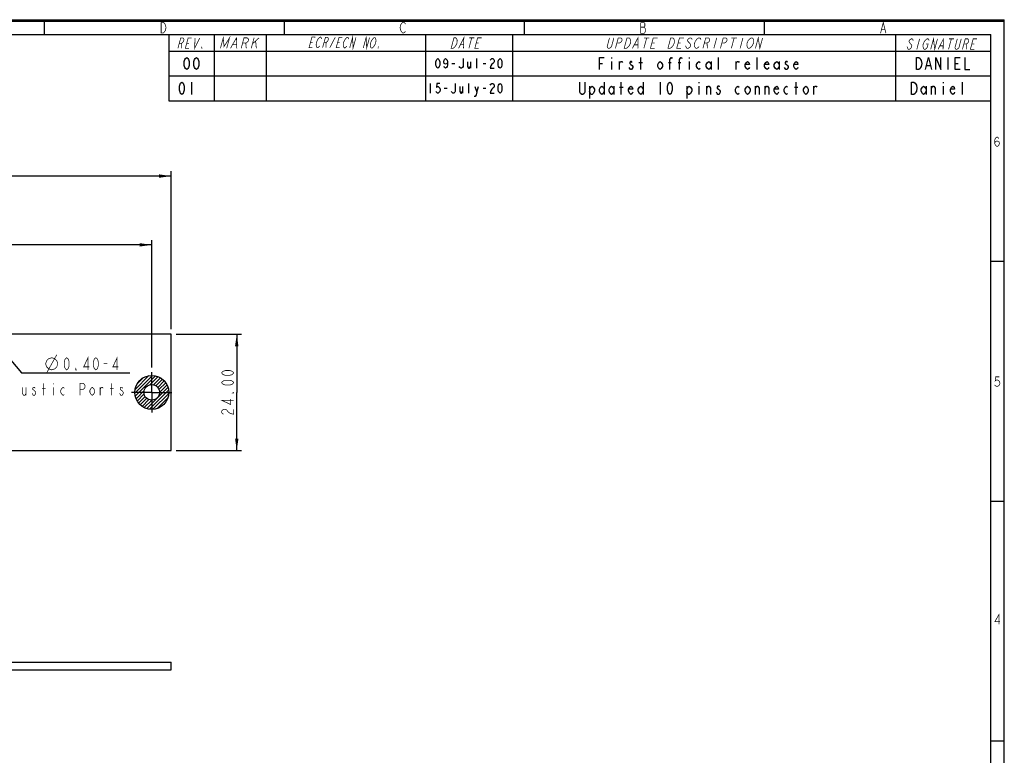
# Model space of a CAD drawing. Header units: millimetres. Extents: x 0 to 420, y 0 to 297.
# Tile 12 of 12: x 217 to 420, y 146 to 297. Entities that reach past the tile are written whole.
import ezdxf

# ---------------------------------------------------------------- set-up
doc = ezdxf.new("R2010")
doc.units = ezdxf.units.MM
doc.header["$LTSCALE"] = 23.1
doc.linetypes.add('CENTER', pattern=[0.6, 0.375, -0.075, 0.075, -0.075])
doc.layers.get('0').update_dxf_attribs({"linetype": 'CONTINUOUS'})
doc.layers.add('02___PRT_ALL_AXES', color=7, linetype='CONTINUOUS')
doc.styles.get("Standard").update_dxf_attribs({"font": 'txt', "width": 0.8})
doc.dimstyles.new('DIMSTYLE_1', dxfattribs={"dimtxt": 2.5, "dimasz": 2.5, "dimexe": 1, "dimexo": 1, "dimtad": 1, "dimzin": 0, "dimdsep": 46, "dimtxsty": 'STANDARD', "dimblk": '_FILLED', "dimblk1": '_FILLED', "dimblk2": '_FILLED', "dimcen": 0.09, "dimadec": 0, "dimazin": 0, "dimtp": 0.5, "dimtm": 0.5, "dimtfac": 1, "dimtofl": 0, "dimtmove": 0, "dimatfit": 3, "dimldrblk": '_FILLED', "dimfxl": 1, "dimtolj": 1, "dimtzin": 0, "dimarcsym": 0})
doc.dimstyles.new('DIMSTYLE_3', dxfattribs={"dimtxt": 2.5, "dimasz": 2.5, "dimexe": 1, "dimexo": 1, "dimtad": 1, "dimzin": 0, "dimdsep": 46, "dimtxsty": 'STANDARD', "dimblk": '_FILLED', "dimblk1": '_FILLED', "dimblk2": '_FILLED', "dimcen": 0.09, "dimadec": 0, "dimazin": 0, "dimtp": 0.2, "dimtm": 0.2, "dimtfac": 1, "dimtofl": 0, "dimtmove": 0, "dimatfit": 3, "dimldrblk": '_FILLED', "dimfxl": 1, "dimtolj": 1, "dimtzin": 0, "dimarcsym": 0})
doc.dimstyles.new('DIMSTYLE_6', dxfattribs={"dimtxt": 2.5, "dimasz": 2.5, "dimexe": 1, "dimexo": 1, "dimtad": 1, "dimzin": 0, "dimdsep": 46, "dimtxsty": 'STANDARD', "dimblk": '_FILLED', "dimblk1": '_FILLED', "dimblk2": '_FILLED', "dimcen": 0.09, "dimadec": 0, "dimazin": 0, "dimtp": 0.1, "dimtm": 0.1, "dimtfac": 1, "dimtmove": 0, "dimatfit": 2, "dimldrblk": '_FILLED', "dimfxl": 1, "dimtolj": 1, "dimtzin": 0, "dimarcsym": 0})

# ---------------------------------------------------------------- blocks, each defined once
blk = doc.blocks.new('_FILLED')
at = {"color": 0, "linetype": 'BYBLOCK'}
blk.add_solid([(0, 0), (-1, 0.14), (-1, -0.14)], dxfattribs=at)
blk = doc.blocks.new('*D0')
at = {"color": 2, "linetype": 'CONTINUOUS'}
for p, q in [((112.55, 225.41), (112.55, 251.64)), ((244.55, 225.41), (244.55, 251.64)), ((112.55, 250.64), (178.55, 250.64)), ((244.55, 250.64), (178.55, 250.64))]:
    blk.add_line(p, q, dxfattribs=at)
at = {"color": 2, "linetype": 'CONTINUOUS', "xscale": 2.5, "yscale": 2.5, "zscale": 2.5, "rotation": 180}
blk.add_blockref('_FILLED', (112.55, 250.64), dxfattribs=at)
at = {"color": 2, "linetype": 'CONTINUOUS', "xscale": 2.5, "yscale": 2.5, "zscale": 2.5}
blk.add_blockref('_FILLED', (244.55, 250.64), dxfattribs=at)
blk = doc.blocks.new('*D1')
at = {"color": 2, "linetype": 'CONTINUOUS'}
for p, q in [((108.55, 233.27), (108.55, 265.8)), ((248.55, 233.27), (248.55, 265.8)), ((108.55, 264.8), (178.55, 264.8)), ((248.55, 264.8), (178.55, 264.8))]:
    blk.add_line(p, q, dxfattribs=at)
at = {"color": 2, "linetype": 'CONTINUOUS', "xscale": 2.5, "yscale": 2.5, "zscale": 2.5, "rotation": 180}
blk.add_blockref('_FILLED', (108.55, 264.8), dxfattribs=at)
at = {"color": 2, "linetype": 'CONTINUOUS', "xscale": 2.5, "yscale": 2.5, "zscale": 2.5}
blk.add_blockref('_FILLED', (248.55, 264.8), dxfattribs=at)
blk = doc.blocks.new('*D9')
at = {"color": 2, "linetype": 'CONTINUOUS'}
for p, q in [((249.55, 232.27), (263.04, 232.27)), ((262.04, 232.27), (262.04, 220.27)), ((262.04, 208.27), (262.04, 220.27)), ((249.55, 208.27), (263.04, 208.27))]:
    blk.add_line(p, q, dxfattribs=at)
at = {"color": 2, "linetype": 'CONTINUOUS', "xscale": 2.5, "yscale": 2.5, "zscale": 2.5}
for p, rotation in [((262.04, 232.27), 90), ((262.04, 208.27), 270)]:
    blk.add_blockref('_FILLED', p, dxfattribs=dict(at, rotation=rotation))
blk = doc.blocks.new('*D12')
at = {"color": 2, "linetype": 'CONTINUOUS'}
for p, q in [((213.68, 229.12), (217.71, 224.28)), ((217.71, 224.28), (220.71, 224.28)), ((220.71, 224.28), (240.04, 224.28))]:
    blk.add_line(p, q, dxfattribs=at)
at = {"color": 2, "linetype": 'CONTINUOUS', "xscale": 2.5, "yscale": 2.5, "zscale": 2.5, "rotation": 129.7782336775}
blk.add_blockref('_FILLED', (213.68, 229.12), dxfattribs=at)

msp = doc.modelspace()

# ---------------------------------------------------------------- linework, layer by layer
at = {"color": 7, "linetype": 'CONTINUOUS', "true_color": 0xf5f5f5}
for p, q in [((0, 297), (420, 297)), ((0.038, 296.671), (419.978, 296.671)), ((222.436, 296.671), (222.436, 293.928)), ((271.821, 296.671), (271.821, 293.928)), ((321.207, 296.671), (321.207, 293.928)), ((370.592, 296.671), (370.592, 293.928)), ((419.978, 0.358), (419.978, 296.671)), ((420, 0), (420, 297)), ((2.782, 293.928), (417.234, 293.928)), ((248.092, 293.928), (248.092, 280.32)), ((257.38, 293.928), (257.38, 280.32)), ((268.11, 293.928), (268.11, 280.32)), ((300.891, 293.928), (300.891, 280.32)), ((318.756, 293.928), (318.756, 280.32)), ((397.574, 293.928), (397.574, 280.32)), ((417.234, 3.102), (417.234, 293.928)), ((248.092, 290.551), (417.234, 290.551)), ((306.323, 287.993), (306.923, 287.993)), ((310.123, 288.327), (310.123, 286.993)), ((311.423, 286.993), (311.423, 288.993)), ((312.723, 287.993), (313.323, 287.993)), ((336.665, 287.993), (337.29, 287.993)), ((339.165, 289.243), (339.165, 289.035)), ((339.165, 288.41), (339.165, 286.743)), ((340.79, 286.743), (340.79, 288.41)), ((344.79, 288.202), (345.54, 288.202)), ((345.165, 286.743), (345.165, 289.243)), ((350.915, 288.202), (351.415, 288.202)), ((352.915, 288.202), (353.415, 288.202)), ((355.165, 289.243), (355.165, 289.035)), ((355.165, 288.41), (355.165, 286.743)), ((359.665, 288.41), (359.665, 286.743)), ((361.165, 286.743), (361.165, 289.243)), ((364.79, 286.743), (364.79, 288.41)), ((369.165, 286.743), (369.165, 289.243)), ((373.665, 288.41), (373.665, 286.743)), ((408.404, 289.243), (408.404, 286.743)), ((409.904, 287.993), (410.529, 287.993)), ((404.029, 287.577), (404.779, 287.577)), ((248.092, 285.435), (417.234, 285.435)), ((252.736, 284.128), (252.736, 281.628)), ((301.823, 283.878), (301.823, 281.878)), ((309.823, 281.878), (309.823, 283.878)), ((407.404, 284.128), (407.404, 283.919)), ((411.404, 281.628), (411.404, 284.128)), ((304.723, 282.878), (305.323, 282.878)), ((308.523, 283.211), (308.523, 281.878)), ((311.423, 282.044), (311.823, 283.211)), ((312.723, 282.878), (313.323, 282.878)), ((403.904, 283.294), (403.904, 281.628)), ((405.029, 281.628), (405.029, 283.294)), ((407.404, 283.294), (407.404, 281.628)), ((248.092, 280.32), (417.234, 280.32)), ((417.234, 247.286), (419.978, 247.286)), ((417.234, 197.9), (419.978, 197.9)), ((417.234, 148.515), (419.978, 148.515))]:
    msp.add_line(p, q, dxfattribs=at)
at = {"color": 7, "linetype": 'CONTINUOUS', "true_color": 0xfffff2}
for p, q in [((337.665, 284.128), (337.665, 281.628)), ((341.165, 281.628), (341.165, 284.128)), ((345.665, 284.128), (345.665, 281.628)), ((349.165, 284.128), (349.165, 281.628)), ((357.165, 284.128), (357.165, 283.919)), ((377.165, 281.628), (377.165, 284.128)), ((334.665, 283.294), (334.665, 280.794)), ((339.665, 283.294), (339.665, 281.628)), ((340.79, 283.086), (341.54, 283.086)), ((354.665, 283.294), (354.665, 280.794)), ((357.165, 283.294), (357.165, 281.628)), ((358.79, 281.628), (358.79, 283.294)), ((368.79, 281.628), (368.79, 283.294)), ((370.79, 281.628), (370.79, 283.294)), ((376.79, 283.086), (377.54, 283.086)), ((380.79, 281.628), (380.79, 283.294))]:
    msp.add_line(p, q, dxfattribs=at)
at = {"color": 7, "linetype": 'CONTINUOUS'}
for p, q in [((248.552, 232.272), (108.552, 232.272)), ((248.552, 208.272), (248.552, 232.272)), ((108.552, 208.272), (248.552, 208.272)), ((108.552, 164.732), (248.552, 164.732)), ((248.552, 163.132), (248.552, 164.732)), ((108.552, 163.132), (248.552, 163.132))]:
    msp.add_line(p, q, dxfattribs=at)
at = {"color": 2, "linetype": 'CONTINUOUS'}
for p, q in [((241.055, 220.124), (244.699, 223.769)), ((241.106, 220.882), (243.941, 223.718)), ((241.138, 219.5), (245.323, 223.686)), ((241.498, 221.982), (242.842, 223.325)), ((244.17, 221.825), (245.862, 223.517)), ((244.888, 221.836), (246.335, 223.283)), ((245.392, 221.633), (246.752, 222.993)), ((243.516, 216.928), (247.895, 221.308)), ((245.772, 221.306), (247.118, 222.652)), ((246.038, 220.865), (247.433, 222.259)), ((246.152, 220.272), (247.694, 221.814)), ((241.306, 218.962), (242.998, 220.653)), ((241.54, 218.488), (242.988, 219.936)), ((241.83, 218.071), (243.19, 219.431)), ((242.172, 217.706), (243.517, 219.051)), ((244.096, 216.801), (248.022, 220.728)), ((244.781, 216.779), (248.044, 220.043)), ((245.661, 216.952), (247.872, 219.163)), ((242.564, 217.391), (243.959, 218.786)), ((243.01, 217.13), (244.552, 218.672))]:
    msp.add_line(p, q, dxfattribs=at)
at = {"color": 7, "linetype": 'CONTINUOUS', "true_color": 0xf5f5f5, "const_width": 0.15}
for points in [[(247.365, 294.821), (247.146, 294.455), (246.926, 294.272), (246.487, 294.272), (246.487, 296.467)], [(246.487, 296.467), (246.926, 296.467), (247.146, 296.284)], [(247.146, 296.284), (247.365, 295.918), (247.475, 295.37), (247.365, 294.821)], [(295.982, 294.455), (295.763, 294.821), (295.653, 295.37), (295.763, 295.918), (295.873, 296.101), (295.982, 296.284), (296.202, 296.467), (296.421, 296.467), (296.641, 296.284), (296.751, 296.101)], [(345.149, 296.379), (345.149, 294.184), (345.917, 294.184)], [(346.136, 295.098), (345.917, 295.464), (346.027, 295.647), (346.027, 296.196), (345.917, 296.379), (345.149, 296.379)], [(394.534, 294.214), (395.083, 296.409), (395.632, 294.214)], [(296.751, 294.638), (296.641, 294.455), (296.421, 294.272), (296.202, 294.272), (295.982, 294.455)], [(345.149, 295.464), (345.917, 295.464)], [(345.917, 294.184), (346.136, 294.549), (346.136, 295.098)], [(394.754, 294.945), (395.412, 294.945)], [(249.93, 291.082), (250.506, 293.231), (250.983, 293.231), (251.125, 293.052), (251.173, 292.873), (251.077, 292.515), (250.933, 292.336), (250.695, 292.157), (250.218, 292.157)], [(250.695, 292.157), (250.693, 291.082)], [(252.217, 291.082), (251.455, 291.082), (252.031, 293.231), (252.793, 293.231)], [(251.743, 292.157), (252.219, 292.157)], [(253.46, 293.231), (253.361, 291.082), (254.413, 293.231)], [(258.685, 291.121), (259.261, 293.269), (259.429, 291.479), (260.556, 293.269), (259.98, 291.121)], [(260.757, 291.121), (261.98, 293.269), (262.052, 291.121)], [(261.208, 291.837), (261.984, 291.837)], [(262.958, 291.121), (263.534, 293.269), (264.181, 293.269), (264.392, 293.09), (264.473, 292.911), (264.377, 292.553), (264.2, 292.374), (263.893, 292.195), (263.246, 292.195)], [(263.893, 292.195), (263.994, 291.121)], [(265.605, 293.269), (265.029, 291.121)], [(265.269, 292.016), (266.641, 293.269)], [(265.931, 292.553), (266.065, 291.121)], [(277.617, 291.262), (276.92, 291.267), (277.513, 293.411), (278.21, 293.405)], [(277.217, 292.339), (277.652, 292.336)], [(278.375, 291.793), (278.436, 292.329), (278.672, 292.864), (278.945, 293.22)], [(279.11, 291.608), (278.974, 291.43), (278.75, 291.252), (278.576, 291.254), (278.451, 291.434), (278.375, 291.793)], [(278.945, 293.22), (279.169, 293.398), (279.343, 293.396), (279.468, 293.216), (279.506, 293.037)], [(279.708, 291.245), (280.302, 293.388), (280.737, 293.385), (280.862, 293.205), (280.9, 293.026), (280.801, 292.668), (280.664, 292.49), (280.441, 292.313), (280.005, 292.317)], [(280.441, 292.313), (280.406, 291.239)], [(281.19, 291.233), (282.306, 293.372)], [(283.194, 291.216), (282.497, 291.222), (283.09, 293.366), (283.787, 293.36)], [(282.794, 292.294), (283.229, 292.29)], [(284.028, 291.389), (283.952, 291.747), (284.014, 292.284), (284.249, 292.819), (284.522, 293.175)], [(284.522, 293.175), (284.746, 293.352), (284.92, 293.351), (285.045, 293.171), (285.083, 292.992)], [(285.286, 291.199), (285.879, 293.343), (285.983, 291.194), (286.576, 293.338)], [(288.074, 291.177), (288.667, 293.321), (288.771, 291.171), (289.364, 293.315)], [(289.605, 291.343), (289.529, 291.702), (289.591, 292.239), (289.826, 292.774), (290.099, 293.13)], [(290.099, 293.13), (290.323, 293.307), (290.497, 293.306), (290.622, 293.126)], [(290.622, 293.126), (290.697, 292.767), (290.636, 292.23), (290.401, 291.695)], [(306.74, 293.269), (307.146, 293.269), (307.301, 293.09), (307.355, 292.911), (307.408, 292.732), (307.366, 292.195), (307.12, 291.658), (306.971, 291.479), (306.821, 291.3), (306.57, 291.121), (306.164, 291.121), (306.74, 293.269)], [(307.687, 291.121), (308.771, 293.269), (308.703, 291.121)], [(308.082, 291.837), (308.692, 291.837)], [(310.396, 293.269), (309.82, 291.121)], [(309.888, 293.269), (310.904, 293.269)], [(311.851, 291.121), (311.039, 291.121), (311.615, 293.269), (312.427, 293.269)], [(311.327, 292.195), (311.834, 292.195)], [(339.648, 293.255), (339.168, 291.465), (339.007, 291.286), (338.734, 291.107), (338.509, 291.107), (338.332, 291.286), (338.267, 291.465), (338.747, 293.255)], [(339.972, 291.107), (340.548, 293.255), (341.111, 293.255), (341.288, 293.076), (341.352, 292.897), (341.256, 292.539), (341.096, 292.36), (340.823, 292.181), (340.26, 292.181)], [(342.349, 293.255), (342.799, 293.255), (342.976, 293.076), (343.041, 292.897), (343.105, 292.718), (343.074, 292.181), (342.817, 291.644), (342.657, 291.465), (342.496, 291.286), (342.223, 291.107), (341.773, 291.107), (342.349, 293.255)], [(343.461, 291.107), (344.6, 293.255), (344.587, 291.107)], [(343.878, 291.823), (344.553, 291.823)], [(346.4, 293.255), (345.825, 291.107)], [(345.838, 293.255), (346.963, 293.255)], [(348.076, 291.107), (347.175, 291.107), (347.751, 293.255), (348.651, 293.255)], [(347.463, 292.181), (348.026, 292.181)], [(352.109, 292.718), (352.078, 292.181), (351.821, 291.644), (351.661, 291.465), (351.5, 291.286), (351.227, 291.107), (350.777, 291.107), (351.352, 293.255)], [(351.352, 293.255), (351.803, 293.255), (351.98, 293.076), (352.109, 292.718)], [(353.478, 291.107), (352.577, 291.107), (353.153, 293.255), (354.054, 293.255)], [(352.865, 292.181), (353.428, 292.181)], [(355.406, 292.002), (355.471, 291.823), (355.375, 291.465), (355.214, 291.286), (354.941, 291.107), (354.716, 291.107), (354.539, 291.286), (354.474, 291.465), (354.41, 291.644)], [(355.758, 292.897), (355.694, 293.076), (355.517, 293.255), (355.292, 293.255), (355.019, 293.076), (354.858, 292.897), (354.81, 292.718), (354.875, 292.539)], [(354.875, 292.539), (355.406, 292.002)], [(356.339, 291.286), (356.21, 291.644), (356.242, 292.181), (356.498, 292.718), (356.659, 292.897), (356.819, 293.076), (357.092, 293.255), (357.317, 293.255), (357.495, 293.076), (357.559, 292.897)], [(357.98, 291.107), (358.555, 293.255), (359.118, 293.255), (359.295, 293.076), (359.36, 292.897), (359.264, 292.539), (359.103, 292.36), (358.83, 292.181), (358.268, 292.181)], [(358.83, 292.181), (358.88, 291.107)], [(360.806, 293.255), (360.231, 291.107)], [(361.581, 291.107), (362.157, 293.255), (362.72, 293.255), (362.897, 293.076), (362.961, 292.897), (362.865, 292.539), (362.705, 292.36), (362.432, 292.181), (361.869, 292.181)], [(364.408, 293.255), (363.832, 291.107)], [(363.845, 293.255), (364.971, 293.255)], [(366.209, 293.255), (365.633, 291.107)], [(367.98, 291.465), (367.819, 291.286), (367.546, 291.107), (367.321, 291.107), (367.144, 291.286), (367.079, 291.465), (367.015, 291.644), (367.046, 292.181), (367.303, 292.718), (367.624, 293.076)], [(367.624, 293.076), (367.897, 293.255), (368.122, 293.255), (368.299, 293.076), (368.364, 292.897), (368.428, 292.718), (368.397, 292.181), (368.14, 291.644), (367.98, 291.465)], [(368.784, 291.107), (369.36, 293.255), (369.685, 291.107), (370.26, 293.255)], [(400.443, 292.338), (400.911, 291.801), (400.965, 291.622), (400.869, 291.264), (400.719, 291.085), (400.467, 290.906), (400.263, 290.906), (400.107, 291.085), (400.053, 291.264), (399.999, 291.443)], [(401.253, 292.696), (401.199, 292.875), (401.043, 293.054), (400.839, 293.054), (400.587, 292.875), (400.437, 292.696), (400.389, 292.517), (400.443, 292.338)], [(402.574, 293.054), (401.998, 290.906)], [(403.918, 291.98), (404.326, 291.98), (404.134, 291.264), (403.984, 291.085), (403.732, 290.906), (403.528, 290.906), (403.372, 291.085), (403.318, 291.264), (403.264, 291.443), (403.306, 291.98), (403.552, 292.517), (403.852, 292.875)], [(403.852, 292.875), (404.104, 293.054), (404.308, 293.054), (404.464, 292.875), (404.518, 292.696)], [(404.855, 290.906), (405.431, 293.054), (405.671, 290.906), (406.247, 293.054)], [(406.385, 290.906), (407.471, 293.054), (407.406, 290.906)], [(409.104, 293.054), (408.528, 290.906)], [(408.594, 293.054), (409.614, 293.054)], [(411.144, 293.054), (410.665, 291.264), (410.515, 291.085), (410.263, 290.906), (410.059, 290.906), (409.902, 291.085), (409.848, 291.264), (410.328, 293.054)], [(411.385, 290.906), (411.961, 293.054), (412.471, 293.054), (412.627, 292.875), (412.681, 292.696), (412.585, 292.338), (412.435, 292.159), (412.183, 291.98), (411.673, 291.98)], [(412.183, 291.98), (412.201, 290.906)], [(413.834, 290.906), (413.018, 290.906), (413.593, 293.054), (414.41, 293.054)], [(413.305, 291.98), (413.816, 291.98)], [(254.886, 291.082), (254.79, 291.082), (254.838, 291.261), (254.886, 291.082)], [(284.687, 291.562), (284.551, 291.384), (284.327, 291.207), (284.153, 291.209), (284.028, 291.389)], [(290.401, 291.695), (290.128, 291.339), (289.904, 291.162), (289.73, 291.163), (289.605, 291.343)], [(291.211, 291.151), (291.124, 291.152), (291.173, 291.331), (291.211, 291.151)], [(357.175, 291.465), (357.015, 291.286), (356.742, 291.107), (356.517, 291.107), (356.339, 291.286)], [(406.781, 291.622), (407.393, 291.622)], [(418.024, 271.539), (418.148, 271.869), (418.518, 272.033), (418.889, 271.869), (419.012, 271.539), (418.889, 271.21), (418.765, 271.046), (418.518, 270.881), (418.271, 271.046), (418.148, 271.21), (418.024, 271.539), (418.024, 272.198), (418.148, 272.527), (418.271, 272.692), (418.518, 272.856), (418.765, 272.692), (418.889, 272.527)], [(418.991, 223.471), (418.25, 223.471), (418.127, 222.648), (418.373, 222.812), (418.62, 222.812), (418.867, 222.648), (418.991, 222.483), (419.114, 222.154), (418.991, 221.825), (418.867, 221.66), (418.62, 221.495), (418.373, 221.495), (418.127, 221.66), (418.003, 221.825)], [(418.9, 172.54), (418.9, 174.515), (418.036, 173.034), (419.147, 173.034)]]:
    msp.add_lwpolyline(points, dxfattribs=at)
at = {"color": 7, "linetype": 'CONTINUOUS', "true_color": 0xf5f5f5}
for points in [[(251.736, 286.743), (251.486, 286.952), (251.361, 287.16), (251.236, 287.577), (251.236, 288.41), (251.361, 288.827), (251.486, 289.035), (251.736, 289.243), (251.986, 289.035), (252.111, 288.827), (252.236, 288.41), (252.236, 287.577), (252.111, 287.16), (251.986, 286.952), (251.736, 286.743)], [(253.736, 286.743), (253.486, 286.952), (253.361, 287.16), (253.236, 287.577), (253.236, 288.41), (253.361, 288.827), (253.486, 289.035), (253.736, 289.243), (253.986, 289.035), (254.111, 288.827), (254.236, 288.41), (254.236, 287.577), (254.111, 287.16), (253.986, 286.952), (253.736, 286.743)], [(303.423, 286.993), (303.223, 287.16), (303.123, 287.327), (303.023, 287.66), (303.023, 288.327), (303.123, 288.66), (303.223, 288.827), (303.423, 288.993), (303.623, 288.827), (303.723, 288.66), (303.823, 288.327), (303.823, 287.66), (303.723, 287.327), (303.623, 287.16), (303.423, 286.993)], [(305.423, 288.327), (305.323, 287.993), (305.023, 287.827), (304.723, 287.993), (304.623, 288.327), (304.723, 288.66), (304.823, 288.827), (305.023, 288.993), (305.223, 288.827), (305.323, 288.66), (305.423, 288.327), (305.423, 287.66), (305.323, 287.327), (305.223, 287.16), (305.023, 286.993), (304.823, 287.16), (304.723, 287.327)], [(308.623, 288.993), (308.623, 287.327), (308.523, 287.16), (308.323, 286.993), (308.123, 286.993), (307.923, 287.16), (307.823, 287.327)], [(309.523, 288.327), (309.523, 287.327), (309.723, 286.993), (309.923, 286.993), (310.123, 287.327)], [(314.223, 288.66), (314.323, 288.827), (314.523, 288.993), (314.723, 288.993), (314.923, 288.827), (315.023, 288.66), (315.023, 288.327), (314.923, 288.16), (314.723, 287.993), (314.523, 287.827), (314.323, 287.493), (314.223, 286.993), (315.023, 286.993)], [(316.223, 286.993), (316.023, 287.16), (315.923, 287.327), (315.823, 287.66), (315.823, 288.327), (315.923, 288.66), (316.023, 288.827), (316.223, 288.993), (316.423, 288.827), (316.523, 288.66), (316.623, 288.327), (316.623, 287.66), (316.523, 287.327), (316.423, 287.16), (316.223, 286.993)], [(336.665, 286.743), (336.665, 289.243), (337.665, 289.243)], [(340.79, 287.993), (341.04, 288.41), (341.29, 288.41), (341.415, 288.202)], [(343.415, 288.202), (343.29, 288.41), (343.04, 288.41), (342.915, 288.202), (342.915, 287.993), (343.165, 287.785), (343.415, 287.577), (343.54, 287.368), (343.54, 287.16), (343.415, 286.952), (343.29, 286.743), (343.04, 286.743), (342.915, 286.952), (342.79, 287.16)], [(349.665, 287.368), (349.415, 286.952), (349.165, 286.743), (348.915, 286.952), (348.665, 287.368), (348.665, 287.785), (348.915, 288.202), (349.165, 288.41), (349.415, 288.202), (349.665, 287.785), (349.665, 287.368)], [(351.165, 286.743), (351.165, 288.827), (351.415, 289.243), (351.54, 289.243), (351.665, 289.035)], [(353.165, 286.743), (353.165, 288.827), (353.415, 289.243), (353.54, 289.243), (353.665, 289.035)], [(357.415, 286.952), (357.165, 286.743), (356.915, 286.952), (356.665, 287.368), (356.665, 287.785), (356.915, 288.202), (357.165, 288.41), (357.415, 288.202)], [(359.665, 287.368), (359.415, 286.952), (359.165, 286.743), (358.915, 286.952), (358.665, 287.368), (358.665, 287.785), (358.915, 288.202), (359.165, 288.41), (359.415, 288.202), (359.665, 287.785)], [(364.79, 287.993), (365.04, 288.41), (365.29, 288.41), (365.415, 288.202)], [(367.54, 287.16), (367.415, 286.952), (367.165, 286.743), (366.915, 286.952), (366.665, 287.368), (366.665, 287.785), (366.915, 288.202), (367.165, 288.41), (367.415, 288.202), (367.54, 287.785), (366.665, 287.785)], [(371.54, 287.16), (371.415, 286.952), (371.165, 286.743), (370.915, 286.952), (370.665, 287.368), (370.665, 287.785), (370.915, 288.202), (371.165, 288.41), (371.415, 288.202), (371.54, 287.785), (370.665, 287.785)], [(373.665, 287.368), (373.415, 286.952), (373.165, 286.743), (372.915, 286.952), (372.665, 287.368), (372.665, 287.785), (372.915, 288.202), (373.165, 288.41), (373.415, 288.202), (373.665, 287.785)], [(375.415, 288.202), (375.29, 288.41), (375.04, 288.41), (374.915, 288.202), (374.915, 287.993), (375.165, 287.785), (375.415, 287.577), (375.54, 287.368), (375.54, 287.16), (375.415, 286.952), (375.29, 286.743), (375.04, 286.743), (374.915, 286.952), (374.79, 287.16)], [(377.54, 287.16), (377.415, 286.952), (377.165, 286.743), (376.915, 286.952), (376.665, 287.368), (376.665, 287.785), (376.915, 288.202), (377.165, 288.41), (377.415, 288.202), (377.54, 287.785), (376.665, 287.785)], [(401.904, 289.243), (402.404, 289.243), (402.654, 289.035), (402.779, 288.827), (402.904, 288.618), (403.029, 287.993), (402.904, 287.368), (402.779, 287.16), (402.654, 286.952), (402.404, 286.743), (401.904, 286.743), (401.904, 289.243)], [(403.779, 286.743), (404.404, 289.243), (405.029, 286.743)], [(405.904, 286.743), (405.904, 289.243), (406.904, 286.743), (406.904, 289.243)], [(410.904, 286.743), (409.904, 286.743), (409.904, 289.243), (410.904, 289.243)], [(411.904, 289.243), (411.904, 286.743), (412.904, 286.743)], [(250.736, 281.628), (250.486, 281.836), (250.361, 282.044), (250.236, 282.461), (250.236, 283.294), (250.361, 283.711), (250.486, 283.919), (250.736, 284.128), (250.986, 283.919), (251.111, 283.711), (251.236, 283.294), (251.236, 282.461), (251.111, 282.044), (250.986, 281.836), (250.736, 281.628)], [(303.823, 283.878), (303.223, 283.878), (303.123, 283.044), (303.323, 283.211), (303.523, 283.211), (303.723, 283.044), (303.823, 282.878), (303.923, 282.544), (303.823, 282.211), (303.723, 282.044), (303.523, 281.878), (303.323, 281.878), (303.123, 282.044), (303.023, 282.211)], [(307.023, 283.878), (307.023, 282.211), (306.923, 282.044), (306.723, 281.878), (306.523, 281.878), (306.323, 282.044), (306.223, 282.211)], [(314.223, 283.544), (314.323, 283.711), (314.523, 283.878), (314.723, 283.878), (314.923, 283.711), (315.023, 283.544), (315.023, 283.211), (314.923, 283.044), (314.723, 282.878), (314.523, 282.711), (314.323, 282.378), (314.223, 281.878), (315.023, 281.878)], [(316.223, 281.878), (316.023, 282.044), (315.923, 282.211), (315.823, 282.544), (315.823, 283.211), (315.923, 283.544), (316.023, 283.711), (316.223, 283.878), (316.423, 283.711), (316.523, 283.544), (316.623, 283.211), (316.623, 282.544), (316.523, 282.211), (316.423, 282.044), (316.223, 281.878)], [(400.904, 284.128), (401.404, 284.128), (401.654, 283.919), (401.779, 283.711), (401.904, 283.503), (402.029, 282.878), (401.904, 282.253), (401.779, 282.044), (401.654, 281.836), (401.404, 281.628), (400.904, 281.628), (400.904, 284.128)], [(307.923, 283.211), (307.923, 282.211), (308.123, 281.878), (308.323, 281.878), (308.523, 282.211)], [(311.023, 283.211), (311.423, 282.044), (311.323, 281.544), (311.123, 281.211), (310.923, 281.211)], [(403.904, 282.253), (403.654, 281.836), (403.404, 281.628), (403.154, 281.836), (402.904, 282.253), (402.904, 282.669), (403.154, 283.086), (403.404, 283.294), (403.654, 283.086), (403.904, 282.669)], [(405.029, 282.878), (405.279, 283.294), (405.529, 283.294), (405.779, 282.878), (405.779, 281.628)], [(409.779, 282.044), (409.654, 281.836), (409.404, 281.628), (409.154, 281.836), (408.904, 282.253), (408.904, 282.669), (409.154, 283.086), (409.404, 283.294), (409.654, 283.086), (409.779, 282.669), (408.904, 282.669)]]:
    msp.add_lwpolyline(points, dxfattribs=at)
at = {"color": 7, "linetype": 'CONTINUOUS', "true_color": 0xfffff2}
for points in [[(333.665, 284.128), (333.665, 282.044), (333.54, 281.836), (333.29, 281.628), (333.04, 281.628), (332.79, 281.836), (332.665, 282.044), (332.665, 284.128)], [(351.165, 281.628), (350.915, 281.836), (350.79, 282.044), (350.665, 282.461), (350.665, 283.294), (350.79, 283.711), (350.915, 283.919), (351.165, 284.128), (351.415, 283.919), (351.54, 283.711), (351.665, 283.294), (351.665, 282.461), (351.54, 282.044), (351.415, 281.836), (351.165, 281.628)], [(334.665, 282.669), (334.915, 283.086), (335.165, 283.294), (335.415, 283.086), (335.665, 282.669), (335.665, 282.253), (335.415, 281.836), (335.165, 281.628), (334.915, 281.628), (334.665, 282.253)], [(337.665, 282.253), (337.415, 281.836), (337.165, 281.628), (336.915, 281.836), (336.665, 282.253), (336.665, 282.669), (336.915, 283.086), (337.165, 283.294), (337.415, 283.086), (337.665, 282.669)], [(339.665, 282.253), (339.415, 281.836), (339.165, 281.628), (338.915, 281.836), (338.665, 282.253), (338.665, 282.669), (338.915, 283.086), (339.165, 283.294), (339.415, 283.086), (339.665, 282.669)], [(343.54, 282.044), (343.415, 281.836), (343.165, 281.628), (342.915, 281.836), (342.665, 282.253), (342.665, 282.669), (342.915, 283.086), (343.165, 283.294), (343.415, 283.086), (343.54, 282.669), (342.665, 282.669)], [(345.665, 282.253), (345.415, 281.836), (345.165, 281.628), (344.915, 281.836), (344.665, 282.253), (344.665, 282.669), (344.915, 283.086), (345.165, 283.294), (345.415, 283.086), (345.665, 282.669)], [(354.665, 282.669), (354.915, 283.086), (355.165, 283.294), (355.415, 283.086), (355.665, 282.669), (355.665, 282.253), (355.415, 281.836), (355.165, 281.628), (354.915, 281.628), (354.665, 282.253)], [(358.79, 282.878), (359.04, 283.294), (359.29, 283.294), (359.54, 282.878), (359.54, 281.628)], [(361.415, 283.086), (361.29, 283.294), (361.04, 283.294), (360.915, 283.086), (360.915, 282.878), (361.165, 282.669), (361.415, 282.461), (361.54, 282.253), (361.54, 282.044), (361.415, 281.836), (361.29, 281.628), (361.04, 281.628), (360.915, 281.836), (360.79, 282.044)], [(365.415, 281.836), (365.165, 281.628), (364.915, 281.836), (364.665, 282.253), (364.665, 282.669), (364.915, 283.086), (365.165, 283.294), (365.415, 283.086)], [(367.665, 282.253), (367.415, 281.836), (367.165, 281.628), (366.915, 281.836), (366.665, 282.253), (366.665, 282.669), (366.915, 283.086), (367.165, 283.294), (367.415, 283.086), (367.665, 282.669), (367.665, 282.253)], [(368.79, 282.878), (369.04, 283.294), (369.29, 283.294), (369.54, 282.878), (369.54, 281.628)], [(370.79, 282.878), (371.04, 283.294), (371.29, 283.294), (371.54, 282.878), (371.54, 281.628)], [(373.54, 282.044), (373.415, 281.836), (373.165, 281.628), (372.915, 281.836), (372.665, 282.253), (372.665, 282.669), (372.915, 283.086), (373.165, 283.294), (373.415, 283.086), (373.54, 282.669), (372.665, 282.669)], [(375.415, 281.836), (375.165, 281.628), (374.915, 281.836), (374.665, 282.253), (374.665, 282.669), (374.915, 283.086), (375.165, 283.294), (375.415, 283.086)], [(379.665, 282.253), (379.415, 281.836), (379.165, 281.628), (378.915, 281.836), (378.665, 282.253), (378.665, 282.669), (378.915, 283.086), (379.165, 283.294), (379.415, 283.086), (379.665, 282.669), (379.665, 282.253)], [(380.79, 282.878), (381.04, 283.294), (381.29, 283.294), (381.415, 283.086)]]:
    msp.add_lwpolyline(points, dxfattribs=at)
at = {"color": 2, "linetype": 'CONTINUOUS', "const_width": 0.15}
for points in [[(222.71, 226.152), (222.919, 226.777), (223.335, 227.193), (223.96, 227.402), (224.585, 227.193), (225.002, 226.777), (225.21, 226.152), (225.002, 225.527), (224.585, 225.11), (223.96, 224.902), (223.335, 225.11), (222.919, 225.527), (222.71, 226.152)], [(222.919, 224.277), (225.002, 228.027)], [(227.044, 224.902), (226.794, 225.11), (226.669, 225.318), (226.544, 225.735), (226.544, 226.568), (226.669, 226.985), (226.794, 227.193), (227.044, 227.402), (227.294, 227.193), (227.419, 226.985), (227.544, 226.568), (227.544, 225.735), (227.419, 225.318), (227.294, 225.11), (227.044, 224.902)], [(231.419, 224.902), (231.419, 227.402), (230.544, 225.527), (231.669, 225.527)], [(233.044, 224.902), (232.794, 225.11), (232.669, 225.318), (232.544, 225.735), (232.544, 226.568), (232.669, 226.985), (232.794, 227.193), (233.044, 227.402), (233.294, 227.193), (233.419, 226.985), (233.544, 226.568), (233.544, 225.735), (233.419, 225.318), (233.294, 225.11), (233.044, 224.902)], [(237.419, 224.902), (237.419, 227.402), (236.544, 225.527), (237.669, 225.527)], [(229.044, 224.902), (228.919, 224.902), (228.919, 225.11), (229.044, 224.902)], [(234.669, 226.152), (235.419, 226.152)], [(261.415, 224.272), (261.206, 224.022), (260.998, 223.897), (260.581, 223.772), (259.748, 223.772), (259.331, 223.897), (259.123, 224.022), (258.915, 224.272), (259.123, 224.522), (259.331, 224.647), (259.748, 224.772), (260.581, 224.772), (260.998, 224.647), (261.206, 224.522), (261.415, 224.272)], [(217.932, 221.314), (217.932, 220.064), (218.182, 219.648), (218.432, 219.648), (218.682, 220.064)], [(218.682, 221.314), (218.682, 219.648)], [(220.557, 221.106), (220.432, 221.314), (220.182, 221.314), (220.057, 221.106), (220.057, 220.898), (220.307, 220.689), (220.557, 220.481), (220.682, 220.273), (220.682, 220.064)], [(221.932, 221.106), (222.682, 221.106)], [(222.307, 219.648), (222.307, 222.148)], [(224.307, 222.148), (224.307, 221.939)], [(224.307, 221.314), (224.307, 219.648)], [(226.557, 219.856), (226.307, 219.648), (226.057, 219.856), (225.807, 220.273), (225.807, 220.689), (226.057, 221.106), (226.307, 221.314), (226.557, 221.106)], [(229.807, 219.648), (229.807, 222.148), (230.432, 222.148), (230.682, 221.939), (230.807, 221.731), (230.807, 221.314), (230.682, 221.106), (230.432, 220.898), (229.807, 220.898)], [(232.807, 220.273), (232.557, 219.856), (232.307, 219.648), (232.057, 219.856), (231.807, 220.273), (231.807, 220.689), (232.057, 221.106), (232.307, 221.314), (232.557, 221.106), (232.807, 220.689), (232.807, 220.273)], [(233.932, 220.898), (234.182, 221.314), (234.432, 221.314), (234.557, 221.106)], [(233.932, 219.648), (233.932, 221.314)], [(235.932, 221.106), (236.682, 221.106)], [(236.307, 219.648), (236.307, 222.148)], [(238.057, 220.898), (238.557, 220.481), (238.682, 220.273), (238.682, 220.064), (238.557, 219.856), (238.432, 219.648), (238.182, 219.648), (237.932, 220.064)], [(238.557, 221.106), (238.432, 221.314), (238.182, 221.314), (238.057, 221.106), (238.057, 220.898)], [(261.415, 222.272), (261.206, 222.022), (260.998, 221.897), (260.581, 221.772), (259.748, 221.772), (259.331, 221.897), (259.123, 222.022), (258.915, 222.272), (259.123, 222.522), (259.331, 222.647), (259.748, 222.772), (260.581, 222.772), (260.998, 222.647), (261.206, 222.522), (261.415, 222.272)], [(220.182, 219.648), (219.932, 220.064)], [(220.682, 220.064), (220.432, 219.648), (220.182, 219.648)], [(261.415, 218.647), (258.915, 218.647), (260.79, 217.772), (260.79, 218.897)], [(261.415, 220.272), (261.415, 220.147), (261.206, 220.147), (261.415, 220.272)], [(259.331, 215.772), (259.123, 215.897), (258.915, 216.147), (258.915, 216.397), (259.123, 216.647), (259.331, 216.772), (259.748, 216.772), (259.956, 216.647)], [(259.956, 216.647), (260.373, 216.147), (260.79, 215.897), (261.415, 215.772), (261.415, 216.772)]]:
    msp.add_lwpolyline(points, dxfattribs=at)
at = {"color": 4, "linetype": 'CONTINUOUS'}
for radius in [3.5, 1.6]:
    msp.add_circle((244.552, 220.272), radius, dxfattribs=at)
at = {"layer": '02___PRT_ALL_AXES', "color": 7, "linetype": 'CENTER'}
for q in [(244.552, 224.412), (240.412, 220.272), (248.692, 220.272), (244.552, 216.132)]:
    msp.add_line((244.552, 220.272), q, dxfattribs=at)
at = {"layer": '02___PRT_ALL_AXES', "color": 7, "linetype": 'CONTINUOUS'}
msp.add_circle((244.552, 220.272), 1.6, dxfattribs=at)

# ---------------------------------------------------------------- dimensions: what is measured, and where the dimension line sits
at = {"color": 2, "linetype": 'CONTINUOUS'}
for base, p1, p2, picture, middle in [((248.552, 264.796), (108.552, 232.272), (248.552, 232.272), '*D1', (172.552, 264.796)), ((244.552, 250.636), (112.552, 224.412), (244.552, 224.412), '*D0', (172.552, 250.636))]:
    dim = msp.add_linear_dim(base=base, p1=p1, p2=p2, dimstyle='DIMSTYLE_1', dxfattribs=at)
    dim.commit()
    dim.dimension.update_dxf_attribs({"geometry": picture, "text_midpoint": middle, "dimtype": 160})
dim = msp.add_linear_dim(base=(262.04, 208.272), p1=(248.552, 232.272), p2=(248.552, 208.272), angle=270, dimstyle='DIMSTYLE_3', dxfattribs=at)
dim.commit()
dim.dimension.update_dxf_attribs({"geometry": '*D9', "text_midpoint": (262.04, 215.272), "dimtype": 160})
dim = msp.add_diameter_dim_2p(p1=(213.68, 229.118), p2=(213.424, 229.425), text='%%c<>-4', dimstyle='DIMSTYLE_6', override={"dimtih": 1, "dimtoh": 1, "dimpost": '<>'}, dxfattribs=at)
dim.commit()
dim.dimension.update_dxf_attribs({"geometry": '*D12', "text_midpoint": (222.71, 224.902), "dimtype": 163})

doc.saveas('drawing.dxf')
